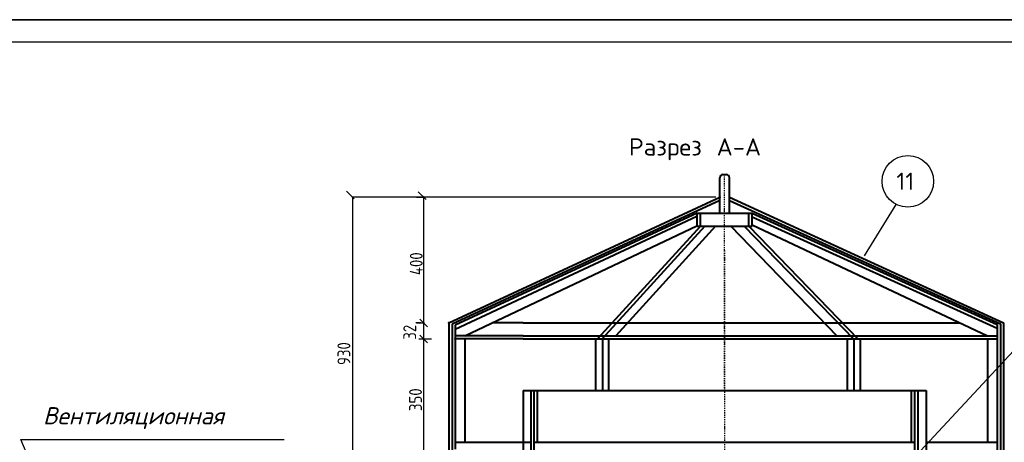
# Model space of a CAD drawing. Header units: millimetres. Extents: x -3143211 to -2549809, y 1060331 to 1341741.
# Tile 78 of 131: x -3038308 to -3016327, y 1109367 to 1118805. Entities that reach past the tile are written whole.
import ezdxf

# ---------------------------------------------------------------- set-up
doc = ezdxf.new("R2010")
doc.units = ezdxf.units.MM
doc.linetypes.add('DASHDOTX2', pattern=[50.8, 25.4, -12.7, 0, -12.7])
for name, color, linetype in [('8', 2, 'Continuous'), ('ABR', 3, 'Continuous'), ('PUMP', 1, 'Continuous'), ('TEXT-RUSS', 5, 'Continuous'), ('размер', 34, 'Continuous')]:
    doc.layers.add(name, color=color, linetype=linetype)
doc.styles.add('ROMANS', font='romant.shx', dxfattribs={"width": 0.8})
doc.styles.get("Standard").update_dxf_attribs({"font": 'isocpeui.ttf'})
doc.styles.add('STANDART', font='TXT.SHX', dxfattribs={"width": 0.8})

msp = doc.modelspace()

# ---------------------------------------------------------------- linework, layer by layer
at = {"color": 0}
for p, q in [((-2997896.73173, 1118804.62022), (-3057296.73173, 1118804.62022)), ((-3057296.73173, 1118804.62022), (-2997896.73173, 1118804.62022)), ((-2998396.73173, 1118304.62022), (-3055296.73173, 1118304.62022))]:
    msp.add_line(p, q, dxfattribs=at)
at = {"lineweight": 40}
for p, q in [((-3022607.72051, 1115345.83963), (-3022535.72051, 1115345.83963)), ((-3022679.72051, 1114481.83963), (-3022679.72051, 1115273.83963)), ((-3022463.72051, 1114481.83963), (-3022463.72051, 1115273.83963)), ((-3028727.72051, 1112033.83963), (-3022679.72051, 1114841.83963)), ((-3022679.72051, 1114769.83963), (-3028653.41186, 1112007.11581)), ((-3022463.72051, 1114841.83963), (-3016343.72051, 1112033.83963)), ((-3022463.72051, 1114769.83963), (-3016414.04847, 1112011.63277)), ((-3023183.72051, 1114481.83963), (-3028588.03899, 1111980.99834)), ((-3023183.72051, 1114481.83963), (-3021959.72051, 1114481.83963)), ((-3023183.72051, 1114193.83963), (-3023183.72051, 1114481.83963)), ((-3023111.72051, 1114193.83963), (-3023111.72051, 1114481.83963)), ((-3022031.72051, 1114193.83963), (-3022031.72051, 1114481.83963)), ((-3021959.72051, 1114193.83963), (-3021959.72051, 1114481.83963)), ((-3021959.5708, 1114483.01138), (-3016486.82426, 1111997.09524)), ((-3023188.23917, 1114409.91966), (-3028588.03899, 1111889.58721)), ((-3021959.72051, 1114403.99959), (-3016487.72051, 1111918.42255)), ((-3028367.72051, 1111745.83963), (-3023188.23917, 1114200.98031)), ((-3023111.72051, 1114193.83963), (-3025405.22822, 1111673.83963)), ((-3023014.36538, 1114193.83963), (-3025307.87308, 1111673.83963)), ((-3022770.97754, 1114193.83963), (-3024998.95645, 1111745.83963)), ((-3023183.72051, 1114193.83963), (-3021959.72051, 1114193.83963)), ((-3022432.26305, 1114193.83963), (-3020066.11098, 1111745.83963)), ((-3022131.85615, 1114193.83963), (-3019696.11137, 1111673.83963)), ((-3022031.72051, 1114193.83963), (-3019592.95819, 1111670.7177)), ((-3021959.5708, 1114221.33591), (-3016703.72051, 1111745.83963)), ((-3028727.72051, 1112033.83963), (-3028727.72051, 1109081.83963)), ((-3027071.72051, 1112033.83963), (-3027760.14204, 1112033.83963)), ((-3027071.72051, 1112033.83963), (-3018071.72051, 1112033.83963)), ((-3018071.72051, 1112033.83963), (-3017315.18775, 1112033.83963)), ((-3016343.72051, 1112033.83963), (-3016343.72051, 1109186.7501)), ((-3028655.72051, 1112005.88637), (-3028655.72051, 1109153.83963)), ((-3028583.72051, 1111982.99671), (-3028583.72051, 1109217.08015)), ((-3016487.72051, 1111997.50235), (-3016487.72051, 1109151.38291)), ((-3016415.72051, 1112012.3951), (-3016415.72051, 1109153.83963)), ((-3027071.72051, 1111745.83963), (-3028583.72051, 1111745.83963)), ((-3027071.72051, 1111673.83963), (-3028583.72051, 1111673.83963)), ((-3028367.72051, 1111673.83963), (-3028367.72051, 1109369.83963)), ((-3027071.72051, 1111745.83963), (-3018071.72051, 1111745.83963)), ((-3027071.72051, 1111673.83963), (-3018071.72051, 1111673.83963)), ((-3025451.72051, 1111673.83963), (-3025451.72051, 1110521.83963)), ((-3025290.19831, 1110514.68624), (-3025290.19831, 1111673.83963)), ((-3025163.72051, 1111673.83963), (-3025163.72051, 1110521.83963)), ((-3019835.72051, 1111673.83963), (-3019835.72051, 1110521.83963)), ((-3019679.531, 1110521.83963), (-3019679.531, 1111673.83963)), ((-3019547.72051, 1111673.83963), (-3019547.72051, 1110521.83963)), ((-3018071.72051, 1111745.83963), (-3016487.72051, 1111745.83963)), ((-3018071.72051, 1111673.83963), (-3016487.72051, 1111673.83963)), ((-3016703.72051, 1111673.83963), (-3016703.72051, 1109369.83963)), ((-3027071.72051, 1110521.83963), (-3018071.72051, 1110521.83963)), ((-3027071.72051, 1110521.83963), (-3027071.72051, 1108001.83963)), ((-3026891.72051, 1108001.83963), (-3026891.72051, 1110521.83963)), ((-3026819.72051, 1106633.83963), (-3026819.72051, 1110521.83963)), ((-3026747.72051, 1109369.83963), (-3026747.72051, 1110521.83963)), ((-3018395.72051, 1109369.83963), (-3018395.72051, 1110521.83963)), ((-3018323.72051, 1106633.83963), (-3018323.72051, 1110521.83963)), ((-3018251.72051, 1108001.83963), (-3018251.72051, 1110521.83963)), ((-3018071.72051, 1110521.83963), (-3018071.72051, 1108001.83963)), ((-3028583.72051, 1109369.83963), (-3026891.72051, 1109369.83963)), ((-3028583.72051, 1109369.83963), (-3026891.72051, 1109369.83963)), ((-3026819.72051, 1109369.83963), (-3018323.72051, 1109369.83963)), ((-3026819.72051, 1109369.83963), (-3018323.72051, 1109369.83963)), ((-3026819.72051, 1109369.83963), (-3018323.72051, 1109369.83963)), ((-3018071.72051, 1109369.83963), (-3016487.72051, 1109369.83963))]:
    msp.add_line(p, q, dxfattribs=at)
at = {"color": 188, "linetype": 'ByBlock'}
for p, q in [((-3030837.65074, 1114803.08335), (-3031010.45074, 1114975.88335)), ((-3029236.08889, 1114787.44405), (-3029408.88889, 1114960.24405)), ((-3029203.53483, 1111947.43963), (-3029376.33483, 1112120.23963)), ((-3029298.57483, 1112042.47963), (-3029281.29483, 1112025.19963)), ((-3029376.33483, 1111760.23963), (-3029203.53483, 1111587.43963)), ((-3029281.29483, 1111665.19963), (-3029298.57483, 1111682.47963))]:
    msp.add_line(p, q, dxfattribs=at)
at = {"lineweight": 40}
for centre, start, end in [((-3022607.72051, 1115273.83963), 90, 180), ((-3022535.72051, 1115273.83963), 0, 90)]:
    msp.add_arc(centre, 72, start, end, dxfattribs=at)
for p in [(-3022679.72051, 1114841.83963), (-3022679.72051, 1114841.83963), (-3022679.72051, 1114841.83963), (-3028727.72051, 1112033.83963), (-3028583.72051, 1111673.83963)]:
    msp.add_point(p, dxfattribs=at)
at = {"layer": '8', "color": 188}
msp.add_line((-3027071.72051, 1109369.83963), (-3026891.72051, 1109369.83963), dxfattribs=at)
at = {"layer": 'ABR', "color": 188, "linetype": 'DASHDOTX2'}
for p, q in [((-3022571.72051, 1113651.17622), (-3022571.72051, 1115345.83963)), ((-3022571.72051, 1110521.83963), (-3022571.72051, 1113651.17622)), ((-3022571.72051, 1113651.17622), (-3022571.72051, 1107315.46631))]:
    msp.add_line(p, q, dxfattribs=at)
at = {"layer": 'Defpoints', "color": 188, "linetype": 'ByBlock'}
for p in [(-3029457.31025, 1112033.83963), (-3029457.31025, 1111673.83963)]:
    msp.add_point(p, dxfattribs=at)
at = {"layer": 'PUMP', "color": 188}
for p, q in [((-3019446.85993, 1113531.14304), (-3018739.18622, 1114679.71801)), ((-3019531.16706, 1107748.9036), (-3015111.38381, 1112502.89735)), ((-3035340.39286, 1102400.66091), (-3038279.23779, 1109428.63948)), ((-3038279.23779, 1109428.63948), (-3032402.01024, 1109428.63948))]:
    msp.add_line(p, q, dxfattribs=at)
msp.add_circle((-3018480.14336, 1115194.18161), 576, dxfattribs=at)
at = {"layer": 'TEXT-RUSS', "color": 188}
for p, q in [((-3030622.70075, 1114841.83963), (-3030893.18075, 1114841.83963)), ((-3022769.72051, 1114841.83963), (-3030875.90075, 1114841.83963)), ((-3030875.90075, 1114841.83963), (-3030875.90075, 1108001.83963)), ((-3022769.72051, 1114841.83963), (-3029716.51025, 1114841.83963))]:
    msp.add_line(p, q, dxfattribs=at)
at = {"layer": 'размер', "color": 188}
for p, q in [((-3029451.31025, 1114841.83963), (-3029272.65483, 1114841.83963)), ((-3029289.93483, 1114841.83963), (-3029289.93483, 1112033.83963)), ((-3029451.31025, 1112033.83963), (-3029272.65483, 1112033.83963)), ((-3029295.93483, 1111673.83963), (-3029307.21483, 1111673.83963)), ((-3029289.93483, 1111673.83963), (-3029289.93483, 1109051.13878))]:
    msp.add_line(p, q, dxfattribs=at)
at = {"layer": 'размер', "color": 188, "linetype": 'ByBlock'}
for p, q in [((-3029349.93483, 1112033.83963), (-3029462.73483, 1112033.83963)), ((-3029289.93483, 1112033.83963), (-3029289.93483, 1111673.83963)), ((-3029397.31025, 1111673.83963), (-3029117.13483, 1111673.83963))]:
    msp.add_line(p, q, dxfattribs=at)

# ---------------------------------------------------------------- texts
at = {"layer": 'PUMP', "color": 188, "style": 'ROMANS'}
msp.add_text('11', height=384, dxfattribs=at).set_placement((-3018735.59845, 1115004.13417))
at = {"layer": 'TEXT-RUSS', "color": 188, "style": 'STANDART'}
msp.add_text('Разрез А-А', height=384, dxfattribs=at).set_placement((-3024707.73085, 1115770.37756))
at = {"layer": 'TEXT-RUSS', "color": 188, "style": 'STANDART', "width": 0.8}
msp.add_text('930', height=288, rotation=90, dxfattribs=at).set_placement((-3030926.45175, 1111092.69678))
at = {"layer": 'TEXT-RUSS', "color": 188}
msp.add_text('Вентиляционная', height=384, dxfattribs=at).set_placement((-3037787.11271, 1109767.63598))
at = {"layer": 'размер', "color": 188, "style": 'STANDART', "width": 0.8}
for s, p in [('400', (-3029311.14154, 1113100.12321)), ('32', (-3029456.97435, 1111657.93767)), ('350', (-3029327.7433, 1110063.75246))]:
    msp.add_text(s, height=288, rotation=90, dxfattribs=at).set_placement(p)

doc.saveas('drawing.dxf')
